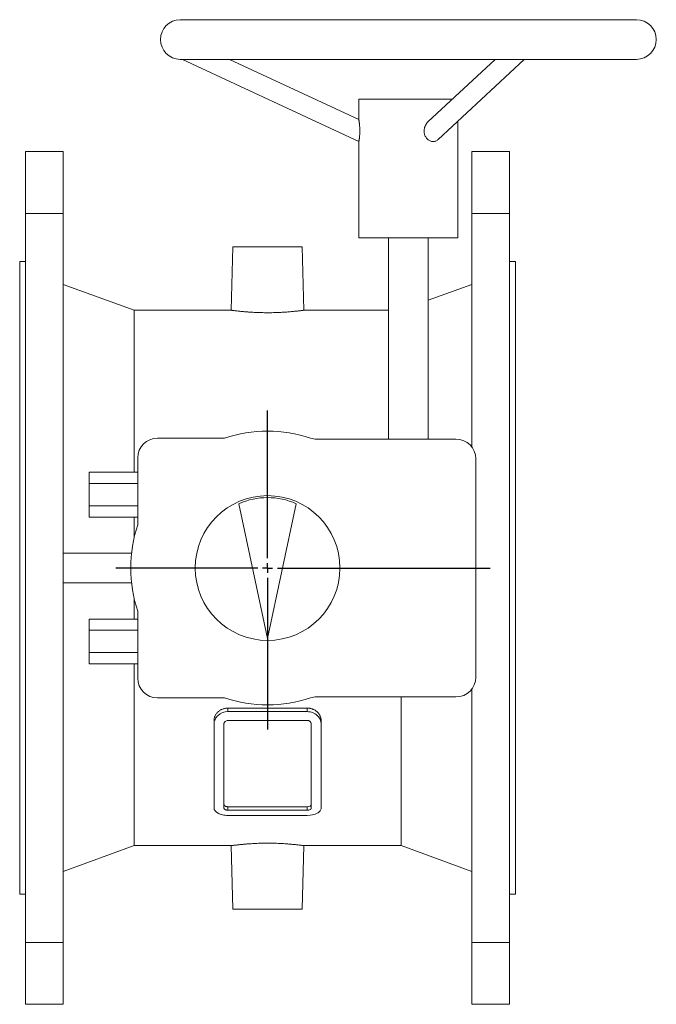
# Model space of a CAD drawing. Header units: millimetres. Extents: x -66 to 969, y -186 to 682.
# Tile 5 of 5: x 648 to 969, y 186 to 682. Entities that reach past the tile are written whole.
import ezdxf

# ---------------------------------------------------------------- set-up
doc = ezdxf.new("R2010")
doc.units = ezdxf.units.MM
doc.layers.add('FORMAT', color=7, linetype='Continuous')

# ---------------------------------------------------------------- blocks, each defined once
blk = doc.blocks.new('SW_CENTERMARKSYMBOL_1')
at = {"layer": 'FORMAT', "color": 0}
for p, q in [((0, 5), (0, 79.41)), ((-5, 0), (-76.48, 0)), ((0, 0), (-2.5, 0)), ((0, 0), (0, 2.5)), ((0, 0), (0, -2.5)), ((0, 0), (2.5, 0)), ((5, 0), (112.21, 0)), ((0, -5), (0, -81.51))]:
    blk.add_line(p, q, dxfattribs=at)

msp = doc.modelspace()

# ---------------------------------------------------------------- linework, layer by layer
at = {"color": 7, "linetype": 'Continuous', "lineweight": 15}
for p, q in [((958.62, 682.43), (728.62, 682.43)), ((728.62, 662.43), (958.62, 662.43)), ((729.75, 662.43), (818.62, 620.98)), ((818.62, 632.02), (753.41, 662.43)), ((887.31, 662.43), (853.48, 630.87)), ((858.59, 621.97), (901.98, 662.43)), ((818.62, 642.43), (818.62, 632.01)), ((818.62, 642.43), (865.87, 642.43)), ((868.62, 572.43), (868.62, 631.32)), ((818.62, 620.98), (818.62, 572.43)), ((669.62, 615.93), (650.62, 615.93)), ((650.62, 584.72), (650.62, 615.93)), ((669.62, 584.72), (669.62, 615.93)), ((875.62, 615.93), (894.62, 615.93)), ((875.62, 584.72), (875.62, 615.93)), ((894.62, 584.72), (894.62, 615.93)), ((669.62, 584.72), (650.62, 584.72)), ((650.62, 217.13), (650.62, 584.72)), ((669.62, 217.13), (669.62, 584.72)), ((875.62, 466.93), (875.62, 584.72)), ((875.62, 584.72), (894.62, 584.72)), ((894.62, 217.13), (894.62, 584.72)), ((818.62, 572.43), (868.62, 572.43)), ((833.62, 572.43), (833.62, 470.93)), ((853.62, 470.93), (853.62, 572.43)), ((755.12, 567.93), (754.28, 535.92)), ((755.12, 567.93), (790.12, 567.93)), ((790.96, 535.92), (790.12, 567.93)), ((650.62, 560.43), (647.62, 560.43)), ((647.62, 241.43), (647.62, 560.43)), ((897.62, 560.43), (894.62, 560.43)), ((897.62, 241.43), (897.62, 560.43)), ((705.34, 535.93), (669.62, 548.93)), ((875.62, 548.93), (853.62, 540.92)), ((754.3, 535.93), (705.34, 535.93)), ((705.34, 454.21), (705.34, 535.93)), ((833.62, 535.93), (790.95, 535.93)), ((750.93, 471.43), (717.12, 471.43)), ((867.62, 470.93), (797.44, 470.93)), ((707.12, 461.43), (707.12, 427.62)), ((877.62, 350.93), (877.62, 460.93)), ((682.62, 448.57), (682.62, 454.21)), ((707.12, 454.21), (682.62, 454.21)), ((682.62, 437.29), (682.62, 448.57)), ((707.12, 448.57), (682.62, 448.57)), ((707.12, 437.29), (682.62, 437.29)), ((682.62, 431.64), (682.62, 437.29)), ((772.62, 370.43), (758.18, 438.36)), ((772.62, 370.43), (787.06, 438.36)), ((707.12, 431.64), (682.62, 431.64)), ((705.34, 421.22), (705.34, 431.64)), ((669.62, 413.43), (704.03, 413.43)), ((669.62, 398.43), (704.03, 398.43)), ((705.34, 380.21), (705.34, 390.63)), ((707.12, 384.23), (707.12, 350.43)), ((707.12, 380.21), (682.62, 380.21)), ((682.62, 374.57), (682.62, 380.21)), ((707.12, 374.57), (682.62, 374.57)), ((682.62, 363.29), (682.62, 374.57)), ((682.62, 357.64), (682.62, 363.29)), ((707.12, 363.29), (682.62, 363.29)), ((707.12, 357.64), (682.62, 357.64)), ((705.34, 265.93), (705.34, 357.64)), ((875.62, 217.13), (875.62, 344.93)), ((717.12, 340.43), (750.93, 340.43)), ((797.44, 340.93), (867.62, 340.93)), ((839.9, 265.93), (839.9, 340.93)), ((792.62, 335.28), (752.62, 335.28)), ((792.62, 333.52), (752.62, 333.52)), ((745.62, 329.07), (745.62, 327.3)), ((792.62, 329.05), (752.62, 329.05)), ((799.62, 329.07), (799.62, 327.3)), ((745.62, 284.87), (745.62, 327.3)), ((750.62, 284.87), (750.62, 327.3)), ((794.62, 327.3), (794.62, 284.87)), ((799.62, 327.3), (799.62, 284.87)), ((792.62, 285.56), (752.62, 285.56)), ((792.62, 283.79), (752.62, 283.79)), ((792.62, 281.19), (752.62, 281.19)), ((669.62, 252.93), (705.34, 265.93)), ((705.34, 265.93), (754.3, 265.93)), ((754.28, 265.93), (755.12, 233.93)), ((790.12, 233.93), (790.96, 265.93)), ((790.95, 265.93), (839.9, 265.93)), ((839.9, 265.93), (875.62, 252.93)), ((647.62, 241.43), (650.62, 241.43)), ((894.62, 241.43), (897.62, 241.43)), ((755.12, 233.93), (790.12, 233.93)), ((669.62, 217.13), (650.62, 217.13)), ((650.62, 217.13), (650.62, 185.93)), ((669.62, 217.13), (669.62, 185.93)), ((875.62, 217.13), (894.62, 217.13)), ((875.62, 217.13), (875.62, 185.93)), ((894.62, 217.13), (894.62, 185.93)), ((669.62, 185.93), (650.62, 185.93)), ((875.62, 185.93), (894.62, 185.93))]:
    msp.add_line(p, q, dxfattribs=at)
at = {"color": 8, "linetype": 'Continuous', "lineweight": 0}
for p, q in [((752.62, 335.28), (752.62, 333.52)), ((792.62, 335.28), (792.62, 333.52)), ((752.62, 285.56), (752.62, 283.79)), ((792.62, 285.56), (792.62, 283.79))]:
    msp.add_line(p, q, dxfattribs=at)
at = {"color": 7, "linetype": 'Continuous', "lineweight": 15}
msp.add_circle((772.62, 405.93), 36.5, dxfattribs=at)
for centre, radius, start, end in [((728.62, 672.43), 10, 90, 270), ((958.62, 672.43), 10, 270, 90), ((772.62, 405.93), 69, 71.6893, 108.3274), ((717.12, 461.43), 10, 90, 180), ((797.44, 480.93), 10, 251.6893, 270), ((867.62, 460.93), 10, 0, 90), ((772.62, 405.93), 35.5, 66, 114), ((772.62, 405.93), 69, 161.6726, 198.3274), ((717.12, 350.43), 10, 180, 270), ((867.62, 350.93), 10, 270, 0), ((772.62, 405.93), 69, 251.6726, 288.3107), ((797.44, 330.93), 10, 90, 108.3107)]:
    msp.add_arc(centre, radius, start, end, dxfattribs=at)
for points, knots in [([(818.62, 620.98), (818.62, 621), (818.63, 621.02), (818.67, 621.23), (818.73, 621.56), (818.81, 622.01), (818.89, 622.57), (818.97, 623.23), (819.04, 623.97), (819.09, 624.78), (819.13, 625.65), (819.13, 626.57), (819.11, 627.51), (819.06, 628.3), (819.01, 628.92), (818.97, 629.38), (818.93, 629.83), (818.88, 630.24), (818.83, 630.62), (818.78, 630.97), (818.74, 631.27), (818.69, 631.57), (818.65, 631.83), (818.63, 631.99), (818.62, 632), (818.62, 632.01)], [0, 0, 0, 0, 0.048818, 0.099059, 0.147877, 0.198099, 0.247166, 0.297595, 0.347873, 0.399462, 0.45266, 0.507166, 0.565112, 0.624505, 0.655717, 0.686925, 0.719066, 0.751204, 0.781832, 0.812457, 0.844301, 0.876138, 0.919624, 0.964328, 1, 1, 1, 1]), ([(851.54, 626.26), (851.54, 626.44), (851.55, 626.78), (851.62, 627.3), (851.72, 627.81), (851.87, 628.31), (852.05, 628.8), (852.27, 629.26), (852.52, 629.71), (852.81, 630.14), (853.13, 630.52), (853.35, 630.77), (853.48, 630.87), (853.48, 630.87)], [0, 0, 0, 0, 0.099052, 0.198108, 0.300075, 0.402045, 0.501068, 0.60009, 0.702018, 0.803941, 0.901937, 0.99992, 1, 1, 1, 1]), ([(858.59, 621.97), (858.43, 621.83), (858.07, 621.52), (857.46, 621.21), (856.77, 621.02), (856.06, 620.96), (855.34, 621.04), (854.64, 621.25), (853.96, 621.6), (853.33, 622.06), (852.78, 622.63), (852.31, 623.29), (851.94, 624.04), (851.7, 624.8), (851.56, 625.55), (851.55, 626.02), (851.54, 626.26)], [0, 0, 0, 0, 0.065616, 0.141863, 0.213851, 0.287956, 0.359463, 0.433044, 0.504564, 0.578132, 0.650165, 0.724193, 0.798088, 0.873906, 0.936464, 1, 1, 1, 1]), ([(759.73, 535.29), (759.38, 535.33), (758.67, 535.4), (757.72, 535.5), (756.87, 535.6), (756.13, 535.69), (755.51, 535.76), (755.01, 535.83), (754.63, 535.88), (754.39, 535.91), (754.28, 535.93), (754.3, 535.92), (754.3, 535.92)], [0, 0, 0, 0, 0.1051496, 0.2102991, 0.3184923, 0.4266851, 0.5318396, 0.6369937, 0.7452336, 0.8534731, 0.958091, 1, 1, 1, 1]), ([(790.95, 535.92), (790.95, 535.93), (790.97, 535.93), (790.88, 535.91), (790.66, 535.89), (790.31, 535.84), (789.84, 535.78), (789.24, 535.7), (788.53, 535.62), (787.71, 535.52), (786.78, 535.42), (785.74, 535.31), (784.62, 535.21), (783.41, 535.1), (782.11, 535.01), (780.75, 534.92), (779.33, 534.84), (777.87, 534.77), (776.36, 534.72), (774.83, 534.69), (773.3, 534.67), (771.76, 534.67), (770.22, 534.69), (768.7, 534.73), (767.23, 534.78), (765.79, 534.84), (764.39, 534.92), (763.18, 535), (762.16, 535.08), (761.31, 535.15), (760.5, 535.22), (759.99, 535.27), (759.73, 535.29)], [0, 0, 0, 0, 0.008259, 0.044627, 0.079754, 0.114881, 0.151023, 0.187165, 0.222391, 0.257616, 0.293851, 0.330086, 0.365546, 0.401007, 0.4375, 0.473992, 0.509409, 0.544825, 0.58129, 0.617754, 0.652842, 0.687929, 0.724045, 0.760162, 0.795096, 0.83003, 0.865966, 0.901902, 0.926264, 0.950625, 0.975313, 1, 1, 1, 1]), ([(745.62, 329.07), (745.62, 329.13), (745.62, 329.26), (745.64, 329.46), (745.66, 329.69), (745.69, 329.95), (745.77, 330.34), (745.91, 330.83), (746.13, 331.39), (746.42, 331.94), (746.77, 332.46), (747.17, 332.95), (747.63, 333.41), (748.13, 333.83), (748.69, 334.2), (749.28, 334.52), (749.9, 334.79), (750.55, 335.01), (751.23, 335.17), (751.78, 335.24), (752.18, 335.27), (752.41, 335.28), (752.55, 335.28), (752.62, 335.28)], [0, 0, 0, 0, 0.02097, 0.0419, 0.06281, 0.094036, 0.125251, 0.18758, 0.250079, 0.312679, 0.375162, 0.437567, 0.499939, 0.562299, 0.624659, 0.687038, 0.749444, 0.811887, 0.8744, 0.937053, 0.96219, 0.981084, 1, 1, 1, 1]), ([(752.62, 333.52), (750.74, 333.52), (748.92, 332.8), (747, 331.05), (746.49, 330.36), (745.8, 328.88), (745.62, 328.09), (745.62, 327.3)], [0, 0, 0, 0, 0.5, 0.5, 0.75, 0.75, 1, 1, 1, 1]), ([(792.62, 335.28), (792.68, 335.28), (792.8, 335.28), (793.03, 335.28), (793.34, 335.25), (793.69, 335.21), (794.14, 335.14), (794.69, 335.01), (795.23, 334.83), (795.65, 334.66), (796.06, 334.47), (796.56, 334.2), (797.02, 333.89), (797.36, 333.62), (797.69, 333.34), (798.07, 332.96), (798.47, 332.47), (798.81, 331.94), (799.1, 331.4), (799.33, 330.83), (799.47, 330.35), (799.55, 329.96), (799.59, 329.66), (799.62, 329.36), (799.62, 329.17), (799.62, 329.07)], [0, 0, 0, 0, 0.015756, 0.031481, 0.062845, 0.098585, 0.125343, 0.187682, 0.250067, 0.281316, 0.312576, 0.375084, 0.437544, 0.468737, 0.499883, 0.562097, 0.62435, 0.686687, 0.749124, 0.81166, 0.874297, 0.905721, 0.937068, 0.968582, 1, 1, 1, 1]), ([(799.62, 327.3), (799.62, 328.89), (798.88, 330.48), (796.96, 332.22), (796.19, 332.7), (794.48, 333.35), (793.56, 333.52), (792.62, 333.52)], [0, 0, 0, 0, 0.5, 0.5, 0.75, 0.75, 1, 1, 1, 1]), ([(750.62, 327.3), (750.62, 327.41), (750.64, 327.52), (750.69, 327.74), (750.72, 327.85), (750.82, 328.06), (750.88, 328.16), (751.02, 328.35), (751.11, 328.44), (751.56, 328.85), (752.09, 329.05), (752.62, 329.05)], [0, 0, 0, 0, 0.125, 0.125, 0.25, 0.25, 0.375, 0.375, 0.5, 0.5, 1, 1, 1, 1]), ([(792.62, 329.05), (792.76, 329.05), (792.89, 329.03), (793.15, 328.99), (793.27, 328.95), (793.52, 328.86), (793.63, 328.81), (793.85, 328.68), (793.95, 328.61), (794.23, 328.36), (794.37, 328.17), (794.57, 327.75), (794.62, 327.53), (794.62, 327.3)], [0, 0, 0, 0, 0.125, 0.125, 0.25, 0.25, 0.375, 0.375, 0.5, 0.5, 0.75, 0.75, 1, 1, 1, 1]), ([(745.62, 284.87), (745.62, 283.87), (746.36, 282.93), (748.28, 281.92), (749.06, 281.65), (750.76, 281.29), (751.68, 281.19), (752.62, 281.19)], [0, 0, 0, 0, 0.5, 0.5, 0.75, 0.75, 1, 1, 1, 1]), ([(752.62, 285.56), (752.49, 285.56), (752.36, 285.57), (752.1, 285.6), (751.97, 285.62), (751.73, 285.67), (751.61, 285.7), (751.39, 285.78), (751.29, 285.83), (751.02, 285.98), (750.87, 286.1), (750.67, 286.36), (750.62, 286.5), (750.62, 286.64)], [0, 0, 0, 0, 0.125, 0.125, 0.25, 0.25, 0.375, 0.375, 0.5, 0.5, 0.75, 0.75, 1, 1, 1, 1]), ([(752.62, 283.79), (752.49, 283.79), (752.36, 283.8), (752.1, 283.83), (751.97, 283.85), (751.73, 283.9), (751.61, 283.94), (751.39, 284.02), (751.29, 284.06), (751.02, 284.21), (750.87, 284.33), (750.67, 284.59), (750.62, 284.73), (750.62, 284.87)], [0, 0, 0, 0, 0.125, 0.125, 0.25, 0.25, 0.375, 0.375, 0.5, 0.5, 0.75, 0.75, 1, 1, 1, 1]), ([(794.62, 286.64), (794.62, 286.57), (794.61, 286.5), (794.56, 286.36), (794.52, 286.29), (794.42, 286.16), (794.36, 286.1), (794.22, 285.98), (794.14, 285.93), (793.68, 285.68), (793.16, 285.56), (792.62, 285.56)], [0, 0, 0, 0, 0.125, 0.125, 0.25, 0.25, 0.375, 0.375, 0.5, 0.5, 1, 1, 1, 1]), ([(794.62, 284.87), (794.62, 284.8), (794.61, 284.73), (794.56, 284.59), (794.52, 284.53), (794.42, 284.4), (794.36, 284.33), (794.22, 284.22), (794.14, 284.16), (793.68, 283.91), (793.16, 283.79), (792.62, 283.79)], [0, 0, 0, 0, 0.125, 0.125, 0.25, 0.25, 0.375, 0.375, 0.5, 0.5, 1, 1, 1, 1]), ([(792.62, 281.19), (794.5, 281.19), (796.33, 281.59), (798.25, 282.6), (798.76, 283), (799.44, 283.89), (799.62, 284.37), (799.62, 284.87)], [0, 0, 0, 0, 0.5, 0.5, 0.75, 0.75, 1, 1, 1, 1]), ([(759.73, 266.56), (759.38, 266.52), (758.67, 266.46), (757.72, 266.35), (756.87, 266.25), (756.13, 266.17), (755.51, 266.09), (755.01, 266.02), (754.63, 265.97), (754.39, 265.94), (754.28, 265.93), (754.3, 265.93), (754.3, 265.93)], [0, 0, 0, 0, 0.1051496, 0.210299, 0.3184923, 0.4266851, 0.5318396, 0.6369937, 0.7452336, 0.8534731, 0.958091, 1, 1, 1, 1]), ([(790.95, 265.93), (790.95, 265.93), (790.97, 265.92), (790.88, 265.94), (790.66, 265.97), (790.31, 266.01), (789.84, 266.07), (789.24, 266.15), (788.53, 266.24), (787.71, 266.33), (786.78, 266.43), (785.74, 266.54), (784.62, 266.64), (783.41, 266.75), (782.11, 266.85), (780.75, 266.94), (779.33, 267.02), (777.87, 267.08), (776.36, 267.13), (774.83, 267.17), (773.3, 267.18), (771.76, 267.18), (770.22, 267.16), (768.7, 267.13), (767.23, 267.08), (765.79, 267.01), (764.39, 266.93), (763.18, 266.85), (762.16, 266.77), (761.31, 266.7), (760.5, 266.63), (759.99, 266.58), (759.73, 266.56)], [0, 0, 0, 0, 0.008259, 0.044627, 0.079754, 0.114881, 0.151023, 0.187165, 0.222391, 0.257616, 0.293851, 0.330086, 0.365546, 0.401007, 0.4375, 0.473992, 0.509409, 0.544825, 0.58129, 0.617754, 0.652842, 0.687929, 0.724045, 0.760162, 0.795096, 0.83003, 0.865966, 0.901902, 0.926264, 0.950625, 0.975313, 1, 1, 1, 1])]:
    msp.add_open_spline(points, degree=3, knots=knots, dxfattribs=at)

# ---------------------------------------------------------------- block references
at = {"layer": 'FORMAT', "color": 7}
msp.add_blockref('SW_CENTERMARKSYMBOL_1', (772.62, 405.93), dxfattribs=at)

doc.saveas('drawing.dxf')
